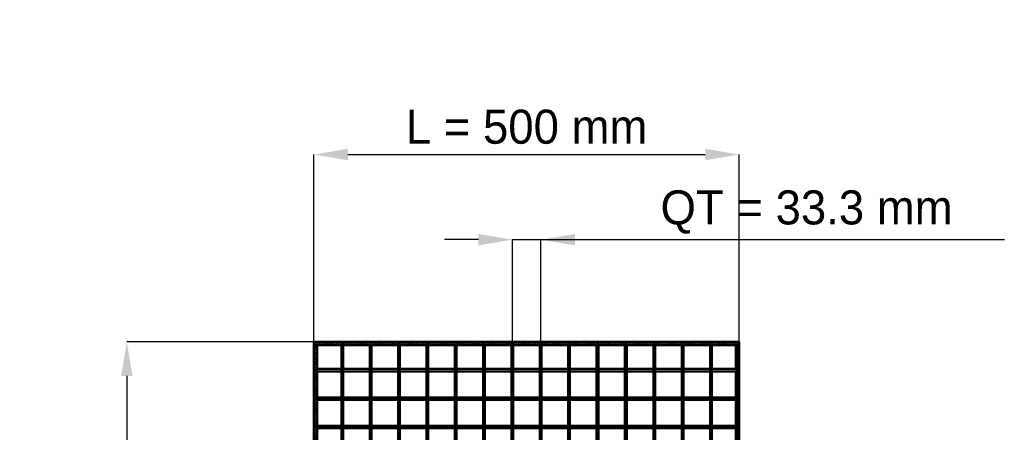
# Model space of a CAD drawing. Header units: millimetres. Extents: x -596 to 562, y -500 to 878.
# Tile 7 of 7: x -596 to 562, y 394 to 878. Entities that reach past the tile are written whole.
import ezdxf

# ---------------------------------------------------------------- set-up
doc = ezdxf.new("R2010")
doc.units = ezdxf.units.MM
doc.linetypes.add('Dashed', pattern=[2, 1, -1])
for name, color, linetype, lineweight in [('2d ConnectionPoints', 7, 'Continuous', 50), ('AM_0', 7, 'Continuous', 50), ('AM_5', 3, 'Continuous', 25), ('AM_9', 6, 'Dashed', 25)]:
    doc.layers.add(name, color=color, linetype=linetype, lineweight=lineweight)
doc.dimstyles.new('ISO-25', dxfattribs={"dimtxt": 2.5, "dimasz": 2.5, "dimexe": 1.25, "dimexo": 0.625, "dimtad": 1, "dimtxsty": 'Standard', "dimcen": 2.5, "dimadec": 0, "dimazin": 0, "dimtfac": 1, "dimtmove": 0, "dimatfit": 3, "dimfxl": 1, "dimarcsym": 0})

# ---------------------------------------------------------------- blocks, each defined once
blk = doc.blocks.new('1_LP330333P35011000500VERTICAL1_0_in_LPP3303331150010003500_4')
at = {"layer": 'AM_0'}
for p, q in [((246.05, 496.05), (246.05, 468.12)), ((247, 497), (247, -497)), ((247, 497), (250, 497)), ((250, 497), (250, -497)), ((246.05, 465.12), (246.05, 434.79)), ((246.05, 431.79), (246.05, 401.46)), ((246.05, 398.46), (246.05, 368.13)), ((246.05, 365.13), (246.05, 334.8)), ((246.05, 331.8), (246.05, 301.47)), ((246.05, 298.47), (246.05, 268.14)), ((246.05, 265.14), (246.05, 234.81)), ((246.05, 231.81), (246.05, 201.48)), ((246.05, 198.48), (246.05, 168.15)), ((246.05, 165.15), (246.05, 134.82)), ((246.05, 131.82), (246.05, 101.49)), ((246.05, 98.49), (246.05, 68.16)), ((246.05, 65.16), (246.05, 34.83)), ((246.05, 31.83), (246.05, 1.5)), ((246.05, -1.5), (246.05, -31.83)), ((246.05, -34.83), (246.05, -65.16)), ((246.05, -68.16), (246.05, -98.49)), ((246.05, -101.49), (246.05, -131.82)), ((246.05, -134.82), (246.05, -165.15)), ((246.05, -168.15), (246.05, -198.48)), ((246.05, -201.48), (246.05, -231.81)), ((246.05, -234.81), (246.05, -265.14)), ((246.05, -268.14), (246.05, -298.47)), ((246.05, -301.47), (246.05, -331.8)), ((246.05, -334.8), (246.05, -365.13)), ((246.05, -368.13), (246.05, -398.46)), ((246.05, -401.46), (246.05, -431.79)), ((246.05, -434.79), (246.05, -465.12)), ((246.05, -468.12), (246.05, -496.05)), ((247, -497), (250, -497))]:
    blk.add_line(p, q, dxfattribs=at)
at = {"layer": 'AM_9'}
for p, q in [((246.05, 497), (246.05, 496.05)), ((248.55, 497), (248.55, -497)), ((248.99, 497), (248.99, -497)), ((246.05, 468.12), (246.05, 465.12)), ((246.05, 434.79), (246.05, 431.79)), ((246.05, 401.46), (246.05, 398.46)), ((246.05, 368.13), (246.05, 365.13)), ((246.05, 334.8), (246.05, 331.8)), ((246.05, 301.47), (246.05, 298.47)), ((246.05, 268.14), (246.05, 265.14)), ((246.05, 234.81), (246.05, 231.81)), ((246.05, 201.48), (246.05, 198.48)), ((246.05, 168.15), (246.05, 165.15)), ((246.05, 134.82), (246.05, 131.82)), ((246.05, 101.49), (246.05, 98.49)), ((246.05, 68.16), (246.05, 65.16)), ((246.05, 34.83), (246.05, 31.83)), ((246.05, 1.5), (246.05, -1.5)), ((246.05, -31.83), (246.05, -34.83)), ((246.05, -65.16), (246.05, -68.16)), ((246.05, -98.49), (246.05, -101.49)), ((246.05, -131.82), (246.05, -134.82)), ((246.05, -165.15), (246.05, -168.15)), ((246.05, -198.48), (246.05, -201.48)), ((246.05, -231.81), (246.05, -234.81)), ((246.05, -265.14), (246.05, -268.14)), ((246.05, -298.47), (246.05, -301.47)), ((246.05, -331.8), (246.05, -334.8)), ((246.05, -365.13), (246.05, -368.13)), ((246.05, -398.46), (246.05, -401.46)), ((246.05, -431.79), (246.05, -434.79)), ((246.05, -465.12), (246.05, -468.12)), ((246.05, -496.05), (246.05, -497))]:
    blk.add_line(p, q, dxfattribs=at)
blk = doc.blocks.new('3_LP330333P35011000500VERTICALC1_0_in_LPP3303331150010003500_4')
at = {"layer": 'AM_0'}
for p, q in [((-217.645, -497), (-217.645, 497)), ((-215.645, 497), (-217.645, 497)), ((-215.645, -497), (-215.645, 497)), ((-215.645, -497), (-217.645, -497))]:
    blk.add_line(p, q, dxfattribs=at)
blk = doc.blocks.new('4_LP330333P35011000500VERTICALC2_0_in_LPP3303331150010003500_4')
at = {"layer": 'AM_0'}
for p, q in [((-184.315, -497), (-184.315, 497)), ((-182.315, 497), (-184.315, 497)), ((-182.315, -497), (-182.315, 497)), ((-182.315, -497), (-184.315, -497))]:
    blk.add_line(p, q, dxfattribs=at)
blk = doc.blocks.new('5_LP330333P35011000500VERTICALC3_0_in_LPP3303331150010003500_4')
at = {"layer": 'AM_0'}
for p, q in [((-150.985, -497), (-150.985, 497)), ((-148.985, 497), (-150.985, 497)), ((-148.985, -497), (-148.985, 497)), ((-148.985, -497), (-150.985, -497))]:
    blk.add_line(p, q, dxfattribs=at)
blk = doc.blocks.new('6_LP330333P35011000500VERTICALC4_0_in_LPP3303331150010003500_4')
at = {"layer": 'AM_0'}
for p, q in [((-117.655, -497), (-117.655, 497)), ((-115.655, 497), (-117.655, 497)), ((-115.655, -497), (-115.655, 497)), ((-115.655, -497), (-117.655, -497))]:
    blk.add_line(p, q, dxfattribs=at)
blk = doc.blocks.new('7_LP330333P35011000500VERTICALC5_0_in_LPP3303331150010003500_4')
at = {"layer": 'AM_0'}
for p, q in [((-84.325, -497), (-84.325, 497)), ((-82.325, 497), (-84.325, 497)), ((-82.325, -497), (-82.325, 497)), ((-82.325, -497), (-84.325, -497))]:
    blk.add_line(p, q, dxfattribs=at)
blk = doc.blocks.new('8_LP330333P35011000500VERTICALC6_0_in_LPP3303331150010003500_4')
at = {"layer": 'AM_0'}
for p, q in [((-50.995, -497), (-50.995, 497)), ((-48.995, 497), (-50.995, 497)), ((-48.995, -497), (-48.995, 497)), ((-48.995, -497), (-50.995, -497))]:
    blk.add_line(p, q, dxfattribs=at)
blk = doc.blocks.new('9_LP330333P35011000500VERTICALC7_0_in_LPP3303331150010003500_4')
at = {"layer": 'AM_0'}
for p, q in [((-17.665, -497), (-17.665, 497)), ((-15.665, 497), (-17.665, 497)), ((-15.665, -497), (-15.665, 497)), ((-15.665, -497), (-17.665, -497))]:
    blk.add_line(p, q, dxfattribs=at)
blk = doc.blocks.new('10_LP330333P35011000500VERTICALC8_0_in_LPP3303331150010003500_4')
at = {"layer": 'AM_0'}
for p, q in [((15.665, -497), (15.665, 497)), ((17.665, 497), (15.665, 497)), ((17.665, -497), (17.665, 497)), ((17.665, -497), (15.665, -497))]:
    blk.add_line(p, q, dxfattribs=at)
blk = doc.blocks.new('11_LP330333P35011000500VERTICALC9_0_in_LPP3303331150010003500_4')
at = {"layer": 'AM_0'}
for p, q in [((48.995, -497), (48.995, 497)), ((50.995, 497), (48.995, 497)), ((50.995, -497), (50.995, 497)), ((50.995, -497), (48.995, -497))]:
    blk.add_line(p, q, dxfattribs=at)
blk = doc.blocks.new('12_LP330333P35011000500VERTICALC10_0_in_LPP3303331150010003500_4')
at = {"layer": 'AM_0'}
for p, q in [((82.325, -497), (82.325, 497)), ((84.325, 497), (82.325, 497)), ((84.325, -497), (84.325, 497)), ((84.325, -497), (82.325, -497))]:
    blk.add_line(p, q, dxfattribs=at)
blk = doc.blocks.new('13_LP330333P35011000500VERTICALC11_0_in_LPP3303331150010003500_4')
at = {"layer": 'AM_0'}
for p, q in [((115.655, -497), (115.655, 497)), ((117.655, 497), (115.655, 497)), ((117.655, -497), (117.655, 497)), ((117.655, -497), (115.655, -497))]:
    blk.add_line(p, q, dxfattribs=at)
blk = doc.blocks.new('14_LP330333P35011000500VERTICALC12_0_in_LPP3303331150010003500_4')
at = {"layer": 'AM_0'}
for p, q in [((148.985, -497), (148.985, 497)), ((150.985, 497), (148.985, 497)), ((150.985, -497), (150.985, 497)), ((150.985, -497), (148.985, -497))]:
    blk.add_line(p, q, dxfattribs=at)
blk = doc.blocks.new('15_LP330333P35011000500VERTICALC13_0_in_LPP3303331150010003500_4')
at = {"layer": 'AM_0'}
for p, q in [((182.315, -497), (182.315, 497)), ((184.315, 497), (182.315, 497)), ((184.315, -497), (184.315, 497)), ((184.315, -497), (182.315, -497))]:
    blk.add_line(p, q, dxfattribs=at)
blk = doc.blocks.new('16_LP330333P35011000500VERTICALC14_0_in_LPP3303331150010003500_4')
at = {"layer": 'AM_0'}
for p, q in [((215.645, -497), (215.645, 497)), ((217.645, 497), (215.645, 497)), ((217.645, -497), (217.645, 497)), ((217.645, -497), (215.645, -497))]:
    blk.add_line(p, q, dxfattribs=at)
blk = doc.blocks.new('17_LP330333P35011000500HORIZONTAL2_0_in_LPP3303331150010003500_4')
at = {"layer": 'AM_0'}
for p, q in [((-250, 497), (-250, 500)), ((-250, 500), (250, 500)), ((250, 497), (250, 500)), ((-250, 497), (250, 497)), ((-246.05, 496.05), (-217.645, 496.05)), ((-215.645, 496.05), (-184.315, 496.05)), ((-182.315, 496.05), (-150.985, 496.05)), ((-148.985, 496.05), (-117.655, 496.05)), ((-115.655, 496.05), (-84.325, 496.05)), ((-82.325, 496.05), (-50.995, 496.05)), ((-48.995, 496.05), (-17.665, 496.05)), ((-15.665, 496.05), (15.665, 496.05)), ((17.665, 496.05), (48.995, 496.05)), ((50.995, 496.05), (82.325, 496.05)), ((84.325, 496.05), (115.655, 496.05)), ((117.655, 496.05), (148.985, 496.05)), ((150.985, 496.05), (182.315, 496.05)), ((184.315, 496.05), (215.645, 496.05)), ((217.645, 496.05), (246.05, 496.05))]:
    blk.add_line(p, q, dxfattribs=at)
at = {"layer": 'AM_9'}
for p, q in [((-250, 498.922), (250, 498.922)), ((-250, 498.4), (250, 498.4)), ((-250, 496.05), (-246.05, 496.05)), ((-217.645, 496.05), (-215.645, 496.05)), ((-184.315, 496.05), (-182.315, 496.05)), ((-150.985, 496.05), (-148.985, 496.05)), ((-117.655, 496.05), (-115.655, 496.05)), ((-84.325, 496.05), (-82.325, 496.05)), ((-50.995, 496.05), (-48.995, 496.05)), ((-17.665, 496.05), (-15.665, 496.05)), ((15.665, 496.05), (17.665, 496.05)), ((48.995, 496.05), (50.995, 496.05)), ((82.325, 496.05), (84.325, 496.05)), ((115.655, 496.05), (117.655, 496.05)), ((148.985, 496.05), (150.985, 496.05)), ((182.315, 496.05), (184.315, 496.05)), ((215.645, 496.05), (217.645, 496.05)), ((246.05, 496.05), (250, 496.05))]:
    blk.add_line(p, q, dxfattribs=at)
blk = doc.blocks.new('44_48ruaa8qkxwvnpl6lna0uae2o________0_in_LPP3303331150010003500_4')
at = {"layer": 'AM_0'}
for p, q in [((-217.645, 401.46), (-247, 401.46)), ((-247, 401.46), (-247, 398.46)), ((-217.645, 398.46), (-247, 398.46)), ((-217.645, 401.46), (-217.645, 398.46)), ((-184.315, 401.46), (-215.645, 401.46)), ((-215.645, 398.46), (-215.645, 401.46)), ((-184.315, 398.46), (-215.645, 398.46)), ((-184.315, 401.46), (-184.315, 398.46)), ((-182.315, 398.46), (-182.315, 401.46)), ((-150.985, 401.46), (-182.315, 401.46)), ((-150.985, 398.46), (-182.315, 398.46)), ((-150.985, 401.46), (-150.985, 398.46)), ((-148.985, 398.46), (-148.985, 401.46)), ((-117.655, 401.46), (-148.985, 401.46)), ((-117.655, 398.46), (-148.985, 398.46)), ((-117.655, 401.46), (-117.655, 398.46)), ((-115.655, 398.46), (-115.655, 401.46)), ((-84.325, 401.46), (-115.655, 401.46)), ((-84.325, 398.46), (-115.655, 398.46)), ((-84.325, 401.46), (-84.325, 398.46)), ((-82.325, 398.46), (-82.325, 401.46)), ((-50.995, 401.46), (-82.325, 401.46)), ((-50.995, 398.46), (-82.325, 398.46)), ((-50.995, 401.46), (-50.995, 398.46)), ((-48.995, 398.46), (-48.995, 401.46)), ((-17.665, 401.46), (-48.995, 401.46)), ((-17.665, 398.46), (-48.995, 398.46)), ((-17.665, 401.46), (-17.665, 398.46)), ((-15.665, 398.46), (-15.665, 401.46)), ((15.665, 401.46), (-15.665, 401.46)), ((15.665, 398.46), (-15.665, 398.46)), ((15.665, 401.46), (15.665, 398.46)), ((17.665, 398.46), (17.665, 401.46)), ((48.995, 401.46), (17.665, 401.46)), ((48.995, 398.46), (17.665, 398.46)), ((48.995, 401.46), (48.995, 398.46)), ((50.995, 398.46), (50.995, 401.46)), ((82.325, 401.46), (50.995, 401.46)), ((82.325, 398.46), (50.995, 398.46)), ((82.325, 401.46), (82.325, 398.46)), ((84.325, 398.46), (84.325, 401.46)), ((115.655, 401.46), (84.325, 401.46)), ((115.655, 398.46), (84.325, 398.46)), ((115.655, 401.46), (115.655, 398.46)), ((117.655, 398.46), (117.655, 401.46)), ((148.985, 401.46), (117.655, 401.46)), ((148.985, 398.46), (117.655, 398.46)), ((148.985, 401.46), (148.985, 398.46)), ((150.985, 398.46), (150.985, 401.46)), ((182.315, 401.46), (150.985, 401.46)), ((182.315, 398.46), (150.985, 398.46)), ((182.315, 401.46), (182.315, 398.46)), ((184.315, 398.46), (184.315, 401.46)), ((215.645, 401.46), (184.315, 401.46)), ((215.645, 398.46), (184.315, 398.46)), ((215.645, 401.46), (215.645, 398.46)), ((217.645, 398.46), (217.645, 401.46)), ((247, 401.46), (217.645, 401.46)), ((247, 398.46), (217.645, 398.46)), ((247, 401.46), (247, 398.46))]:
    blk.add_line(p, q, dxfattribs=at)
at = {"layer": 'AM_9'}
for p, q in [((-215.645, 401.46), (-217.645, 401.46)), ((-217.645, 398.46), (-215.645, 398.46)), ((-182.315, 401.46), (-184.315, 401.46)), ((-184.315, 398.46), (-182.315, 398.46)), ((-148.985, 401.46), (-150.985, 401.46)), ((-150.985, 398.46), (-148.985, 398.46)), ((-115.655, 401.46), (-117.655, 401.46)), ((-117.655, 398.46), (-115.655, 398.46)), ((-82.325, 401.46), (-84.325, 401.46)), ((-84.325, 398.46), (-82.325, 398.46)), ((-48.995, 401.46), (-50.995, 401.46)), ((-50.995, 398.46), (-48.995, 398.46)), ((-15.665, 401.46), (-17.665, 401.46)), ((-17.665, 398.46), (-15.665, 398.46)), ((17.665, 401.46), (15.665, 401.46)), ((15.665, 398.46), (17.665, 398.46)), ((50.995, 401.46), (48.995, 401.46)), ((48.995, 398.46), (50.995, 398.46)), ((84.325, 401.46), (82.325, 401.46)), ((82.325, 398.46), (84.325, 398.46)), ((117.655, 401.46), (115.655, 401.46)), ((115.655, 398.46), (117.655, 398.46)), ((150.985, 401.46), (148.985, 401.46)), ((148.985, 398.46), (150.985, 398.46)), ((184.315, 401.46), (182.315, 401.46)), ((182.315, 398.46), (184.315, 398.46)), ((217.645, 401.46), (215.645, 401.46)), ((215.645, 398.46), (217.645, 398.46))]:
    blk.add_line(p, q, dxfattribs=at)
blk = doc.blocks.new('45_l32czoj4qxy9bpg4qxgy6ovxe________0_in_LPP3303331150010003500_4')
at = {"layer": 'AM_0'}
for p, q in [((-217.645, 434.79), (-247, 434.79)), ((-247, 434.79), (-247, 431.79)), ((-217.645, 431.79), (-247, 431.79)), ((-217.645, 434.79), (-217.645, 431.79)), ((-184.315, 434.79), (-215.645, 434.79)), ((-215.645, 431.79), (-215.645, 434.79)), ((-184.315, 431.79), (-215.645, 431.79)), ((-184.315, 434.79), (-184.315, 431.79)), ((-182.315, 431.79), (-182.315, 434.79)), ((-150.985, 434.79), (-182.315, 434.79)), ((-150.985, 431.79), (-182.315, 431.79)), ((-150.985, 434.79), (-150.985, 431.79)), ((-148.985, 431.79), (-148.985, 434.79)), ((-117.655, 434.79), (-148.985, 434.79)), ((-117.655, 431.79), (-148.985, 431.79)), ((-117.655, 434.79), (-117.655, 431.79)), ((-115.655, 431.79), (-115.655, 434.79)), ((-84.325, 434.79), (-115.655, 434.79)), ((-84.325, 431.79), (-115.655, 431.79)), ((-84.325, 434.79), (-84.325, 431.79)), ((-82.325, 431.79), (-82.325, 434.79)), ((-50.995, 434.79), (-82.325, 434.79)), ((-50.995, 431.79), (-82.325, 431.79)), ((-50.995, 434.79), (-50.995, 431.79)), ((-48.995, 431.79), (-48.995, 434.79)), ((-17.665, 434.79), (-48.995, 434.79)), ((-17.665, 431.79), (-48.995, 431.79)), ((-17.665, 434.79), (-17.665, 431.79)), ((-15.665, 431.79), (-15.665, 434.79)), ((15.665, 434.79), (-15.665, 434.79)), ((15.665, 431.79), (-15.665, 431.79)), ((15.665, 434.79), (15.665, 431.79)), ((17.665, 431.79), (17.665, 434.79)), ((48.995, 434.79), (17.665, 434.79)), ((48.995, 431.79), (17.665, 431.79)), ((48.995, 434.79), (48.995, 431.79)), ((50.995, 431.79), (50.995, 434.79)), ((82.325, 434.79), (50.995, 434.79)), ((82.325, 431.79), (50.995, 431.79)), ((82.325, 434.79), (82.325, 431.79)), ((84.325, 431.79), (84.325, 434.79)), ((115.655, 434.79), (84.325, 434.79)), ((115.655, 431.79), (84.325, 431.79)), ((115.655, 434.79), (115.655, 431.79)), ((117.655, 431.79), (117.655, 434.79)), ((148.985, 434.79), (117.655, 434.79)), ((148.985, 431.79), (117.655, 431.79)), ((148.985, 434.79), (148.985, 431.79)), ((150.985, 431.79), (150.985, 434.79)), ((182.315, 434.79), (150.985, 434.79)), ((182.315, 431.79), (150.985, 431.79)), ((182.315, 434.79), (182.315, 431.79)), ((184.315, 431.79), (184.315, 434.79)), ((215.645, 434.79), (184.315, 434.79)), ((215.645, 431.79), (184.315, 431.79)), ((215.645, 434.79), (215.645, 431.79)), ((217.645, 431.79), (217.645, 434.79)), ((247, 434.79), (217.645, 434.79)), ((247, 431.79), (217.645, 431.79)), ((247, 434.79), (247, 431.79))]:
    blk.add_line(p, q, dxfattribs=at)
at = {"layer": 'AM_9'}
for p, q in [((-215.645, 434.79), (-217.645, 434.79)), ((-217.645, 431.79), (-215.645, 431.79)), ((-182.315, 434.79), (-184.315, 434.79)), ((-184.315, 431.79), (-182.315, 431.79)), ((-148.985, 434.79), (-150.985, 434.79)), ((-150.985, 431.79), (-148.985, 431.79)), ((-115.655, 434.79), (-117.655, 434.79)), ((-117.655, 431.79), (-115.655, 431.79)), ((-82.325, 434.79), (-84.325, 434.79)), ((-84.325, 431.79), (-82.325, 431.79)), ((-48.995, 434.79), (-50.995, 434.79)), ((-50.995, 431.79), (-48.995, 431.79)), ((-15.665, 434.79), (-17.665, 434.79)), ((-17.665, 431.79), (-15.665, 431.79)), ((17.665, 434.79), (15.665, 434.79)), ((15.665, 431.79), (17.665, 431.79)), ((50.995, 434.79), (48.995, 434.79)), ((48.995, 431.79), (50.995, 431.79)), ((84.325, 434.79), (82.325, 434.79)), ((82.325, 431.79), (84.325, 431.79)), ((117.655, 434.79), (115.655, 434.79)), ((115.655, 431.79), (117.655, 431.79)), ((150.985, 434.79), (148.985, 434.79)), ((148.985, 431.79), (150.985, 431.79)), ((184.315, 434.79), (182.315, 434.79)), ((182.315, 431.79), (184.315, 431.79)), ((217.645, 434.79), (215.645, 434.79)), ((215.645, 431.79), (217.645, 431.79))]:
    blk.add_line(p, q, dxfattribs=at)
blk = doc.blocks.new('46_0iefbdcnwu188x2qr5cqnw70o________0_in_LPP3303331150010003500_4')
at = {"layer": 'AM_0'}
for p, q in [((-217.645, 468.12), (-247, 468.12)), ((-247, 468.12), (-247, 465.12)), ((-217.645, 465.12), (-247, 465.12)), ((-217.645, 468.12), (-217.645, 465.12)), ((-184.315, 468.12), (-215.645, 468.12)), ((-215.645, 465.12), (-215.645, 468.12)), ((-184.315, 465.12), (-215.645, 465.12)), ((-184.315, 468.12), (-184.315, 465.12)), ((-182.315, 465.12), (-182.315, 468.12)), ((-150.985, 468.12), (-182.315, 468.12)), ((-150.985, 465.12), (-182.315, 465.12)), ((-150.985, 468.12), (-150.985, 465.12)), ((-148.985, 465.12), (-148.985, 468.12)), ((-117.655, 468.12), (-148.985, 468.12)), ((-117.655, 465.12), (-148.985, 465.12)), ((-117.655, 468.12), (-117.655, 465.12)), ((-115.655, 465.12), (-115.655, 468.12)), ((-84.325, 468.12), (-115.655, 468.12)), ((-84.325, 465.12), (-115.655, 465.12)), ((-84.325, 468.12), (-84.325, 465.12)), ((-82.325, 465.12), (-82.325, 468.12)), ((-50.995, 468.12), (-82.325, 468.12)), ((-50.995, 465.12), (-82.325, 465.12)), ((-50.995, 468.12), (-50.995, 465.12)), ((-48.995, 465.12), (-48.995, 468.12)), ((-17.665, 468.12), (-48.995, 468.12)), ((-17.665, 465.12), (-48.995, 465.12)), ((-17.665, 468.12), (-17.665, 465.12)), ((-15.665, 465.12), (-15.665, 468.12)), ((15.665, 468.12), (-15.665, 468.12)), ((15.665, 465.12), (-15.665, 465.12)), ((15.665, 468.12), (15.665, 465.12)), ((17.665, 465.12), (17.665, 468.12)), ((48.995, 468.12), (17.665, 468.12)), ((48.995, 465.12), (17.665, 465.12)), ((48.995, 468.12), (48.995, 465.12)), ((50.995, 465.12), (50.995, 468.12)), ((82.325, 468.12), (50.995, 468.12)), ((82.325, 465.12), (50.995, 465.12)), ((82.325, 468.12), (82.325, 465.12)), ((84.325, 465.12), (84.325, 468.12)), ((115.655, 468.12), (84.325, 468.12)), ((115.655, 465.12), (84.325, 465.12)), ((115.655, 468.12), (115.655, 465.12)), ((117.655, 465.12), (117.655, 468.12)), ((148.985, 468.12), (117.655, 468.12)), ((148.985, 465.12), (117.655, 465.12)), ((148.985, 468.12), (148.985, 465.12)), ((150.985, 465.12), (150.985, 468.12)), ((182.315, 468.12), (150.985, 468.12)), ((182.315, 465.12), (150.985, 465.12)), ((182.315, 468.12), (182.315, 465.12)), ((184.315, 465.12), (184.315, 468.12)), ((215.645, 468.12), (184.315, 468.12)), ((215.645, 465.12), (184.315, 465.12)), ((215.645, 468.12), (215.645, 465.12)), ((217.645, 465.12), (217.645, 468.12)), ((247, 468.12), (217.645, 468.12)), ((247, 465.12), (217.645, 465.12)), ((247, 468.12), (247, 465.12))]:
    blk.add_line(p, q, dxfattribs=at)
at = {"layer": 'AM_9'}
for p, q in [((-215.645, 468.12), (-217.645, 468.12)), ((-217.645, 465.12), (-215.645, 465.12)), ((-182.315, 468.12), (-184.315, 468.12)), ((-184.315, 465.12), (-182.315, 465.12)), ((-148.985, 468.12), (-150.985, 468.12)), ((-150.985, 465.12), (-148.985, 465.12)), ((-115.655, 468.12), (-117.655, 468.12)), ((-117.655, 465.12), (-115.655, 465.12)), ((-82.325, 468.12), (-84.325, 468.12)), ((-84.325, 465.12), (-82.325, 465.12)), ((-48.995, 468.12), (-50.995, 468.12)), ((-50.995, 465.12), (-48.995, 465.12)), ((-15.665, 468.12), (-17.665, 468.12)), ((-17.665, 465.12), (-15.665, 465.12)), ((17.665, 468.12), (15.665, 468.12)), ((15.665, 465.12), (17.665, 465.12)), ((50.995, 468.12), (48.995, 468.12)), ((48.995, 465.12), (50.995, 465.12)), ((84.325, 468.12), (82.325, 468.12)), ((82.325, 465.12), (84.325, 465.12)), ((117.655, 468.12), (115.655, 468.12)), ((115.655, 465.12), (117.655, 465.12)), ((150.985, 468.12), (148.985, 468.12)), ((148.985, 465.12), (150.985, 465.12)), ((184.315, 468.12), (182.315, 468.12)), ((182.315, 465.12), (184.315, 465.12)), ((217.645, 468.12), (215.645, 468.12)), ((215.645, 465.12), (217.645, 465.12))]:
    blk.add_line(p, q, dxfattribs=at)
blk = doc.blocks.new('47_LP330333P35011000500VERTICAL2_0_in_LPP3303331150010003500_4')
at = {"layer": 'AM_0'}
for p, q in [((-247, 497), (-250, 497)), ((-250, -497), (-250, 497)), ((-247, -497), (-247, 497)), ((-246.05, 468.12), (-246.05, 496.05)), ((-246.05, 434.79), (-246.05, 465.12)), ((-246.05, 401.46), (-246.05, 431.79)), ((-246.05, 368.13), (-246.05, 398.46)), ((-246.05, 334.8), (-246.05, 365.13)), ((-246.05, 301.47), (-246.05, 331.8)), ((-246.05, 268.14), (-246.05, 298.47)), ((-246.05, 234.81), (-246.05, 265.14)), ((-246.05, 201.48), (-246.05, 231.81)), ((-246.05, 168.15), (-246.05, 198.48)), ((-246.05, 134.82), (-246.05, 165.15)), ((-246.05, 101.49), (-246.05, 131.82)), ((-246.05, 68.16), (-246.05, 98.49)), ((-246.05, 34.83), (-246.05, 65.16)), ((-246.05, 1.5), (-246.05, 31.83)), ((-246.05, -31.83), (-246.05, -1.5)), ((-246.05, -65.16), (-246.05, -34.83)), ((-246.05, -98.49), (-246.05, -68.16)), ((-246.05, -131.82), (-246.05, -101.49)), ((-246.05, -165.15), (-246.05, -134.82)), ((-246.05, -198.48), (-246.05, -168.15)), ((-246.05, -231.81), (-246.05, -201.48)), ((-246.05, -265.14), (-246.05, -234.81)), ((-246.05, -298.47), (-246.05, -268.14)), ((-246.05, -331.8), (-246.05, -301.47)), ((-246.05, -365.13), (-246.05, -334.8)), ((-246.05, -398.46), (-246.05, -368.13)), ((-246.05, -431.79), (-246.05, -401.46)), ((-246.05, -465.12), (-246.05, -434.79)), ((-246.05, -496.05), (-246.05, -468.12)), ((-247, -497), (-250, -497))]:
    blk.add_line(p, q, dxfattribs=at)
at = {"layer": 'AM_9'}
for p, q in [((-248.99, -497), (-248.99, 497)), ((-248.55, -497), (-248.55, 497)), ((-246.05, 496.05), (-246.05, 497)), ((-246.05, 465.12), (-246.05, 468.12)), ((-246.05, 431.79), (-246.05, 434.79)), ((-246.05, 398.46), (-246.05, 401.46)), ((-246.05, 365.13), (-246.05, 368.13)), ((-246.05, 331.8), (-246.05, 334.8)), ((-246.05, 298.47), (-246.05, 301.47)), ((-246.05, 265.14), (-246.05, 268.14)), ((-246.05, 231.81), (-246.05, 234.81)), ((-246.05, 198.48), (-246.05, 201.48)), ((-246.05, 165.15), (-246.05, 168.15)), ((-246.05, 131.82), (-246.05, 134.82)), ((-246.05, 98.49), (-246.05, 101.49)), ((-246.05, 65.16), (-246.05, 68.16)), ((-246.05, 31.83), (-246.05, 34.83)), ((-246.05, -1.5), (-246.05, 1.5)), ((-246.05, -34.83), (-246.05, -31.83)), ((-246.05, -68.16), (-246.05, -65.16)), ((-246.05, -101.49), (-246.05, -98.49)), ((-246.05, -134.82), (-246.05, -131.82)), ((-246.05, -168.15), (-246.05, -165.15)), ((-246.05, -201.48), (-246.05, -198.48)), ((-246.05, -234.81), (-246.05, -231.81)), ((-246.05, -268.14), (-246.05, -265.14)), ((-246.05, -301.47), (-246.05, -298.47)), ((-246.05, -334.8), (-246.05, -331.8)), ((-246.05, -368.13), (-246.05, -365.13)), ((-246.05, -401.46), (-246.05, -398.46)), ((-246.05, -434.79), (-246.05, -431.79)), ((-246.05, -468.12), (-246.05, -465.12)), ((-246.05, -497), (-246.05, -496.05))]:
    blk.add_line(p, q, dxfattribs=at)
blk = doc.blocks.new('*D48')
at = {"layer": 'AM_5', "color": 0, "lineweight": -2}
for p, q in [((-250, 500), (-250, 720)), ((-210, 720), (210, 720)), ((250, 500), (250, 720))]:
    blk.add_line(p, q, dxfattribs=at)
at = {"layer": 'AM_5', "color": 0}
for points in [[(-210, 726.7), (-210, 713.3), (-250, 720)], [(210, 713.3), (210, 726.7), (250, 720)]]:
    blk.add_solid(points, dxfattribs=at)
at = {"layer": 'Defpoints', "color": 0}
for p in [(250, 720), (-250, 500), (250, 500)]:
    blk.add_point(p, dxfattribs=at)
at = {"layer": 'AM_5', "color": 0, "insert": (0, 752.4), "char_height": 40, "attachment_point": 5}
blk.add_mtext('L = 500 mm', dxfattribs=at)
blk = doc.blocks.new('*D49')
at = {"layer": 'AM_5', "color": 0, "lineweight": -2}
for p, q in [((-56.7, 620), (-96.7, 620)), ((-16.7, 500), (-16.7, 620)), ((-16.7, 620), (16.7, 620)), ((16.7, 500), (16.7, 620)), ((16.7, 620), (561.6, 620)), ((56.7, 620), (96.7, 620))]:
    blk.add_line(p, q, dxfattribs=at)
at = {"layer": 'AM_5', "color": 0}
for points in [[(-56.7, 613.3), (-56.7, 626.7), (-16.7, 620)], [(56.7, 626.7), (56.7, 613.3), (16.7, 620)]]:
    blk.add_solid(points, dxfattribs=at)
at = {"layer": 'Defpoints', "color": 0}
for p in [(16.7, 620), (-16.7, 500), (16.7, 500)]:
    blk.add_point(p, dxfattribs=at)
at = {"layer": 'AM_5', "color": 0, "insert": (329.1, 652.4), "char_height": 40, "attachment_point": 5}
blk.add_mtext('QT = 33.3 mm', dxfattribs=at)
blk = doc.blocks.new('*D50')
at = {"layer": 'AM_5', "color": 0, "lineweight": -2}
for p, q in [((-250, 500), (-470, 500)), ((-470, 460), (-470, 208.9)), ((-470, -460), (-470, -208.9)), ((-250, -500), (-470, -500))]:
    blk.add_line(p, q, dxfattribs=at)
at = {"layer": 'AM_5', "color": 0}
for points in [[(-463.3, 460), (-476.7, 460), (-470, 500)], [(-476.7, -460), (-463.3, -460), (-470, -500)]]:
    blk.add_solid(points, dxfattribs=at)
at = {"layer": 'Defpoints', "color": 0}
for p in [(-250, 500), (-470, -500), (-250, -500)]:
    blk.add_point(p, dxfattribs=at)
at = {"layer": 'AM_5', "color": 0, "insert": (-470, 0), "char_height": 40, "attachment_point": 5, "rotation": 90}
blk.add_mtext('B = 1000 mm', dxfattribs=at)

msp = doc.modelspace()

# ---------------------------------------------------------------- linework, layer by layer
at = {"layer": '2d ConnectionPoints'}
for p in [(-216.645, 497), (-216.645, 497), (-183.315, 497), (-183.315, 497), (-149.985, 497), (-149.985, 497), (-116.655, 497), (-116.655, 497), (-83.325, 497), (-83.325, 497), (-49.995, 497), (-49.995, 497), (-16.665, 497), (-16.665, 497), (16.665, 497), (16.665, 497), (49.995, 497), (49.995, 497), (83.325, 497), (83.325, 497), (116.655, 497), (116.655, 497), (149.985, 497), (149.985, 497), (183.315, 497), (183.315, 497), (216.645, 497), (216.645, 497), (-247, 466.62), (-247, 466.62), (-247, 433.29), (-247, 433.29), (-247, 399.96), (-247, 399.96)]:
    msp.add_point(p, dxfattribs=at)

# ---------------------------------------------------------------- block references
for name in ['17_LP330333P35011000500HORIZONTAL2_0_in_LPP3303331150010003500_4', '47_LP330333P35011000500VERTICAL2_0_in_LPP3303331150010003500_4', '3_LP330333P35011000500VERTICALC1_0_in_LPP3303331150010003500_4', '4_LP330333P35011000500VERTICALC2_0_in_LPP3303331150010003500_4', '5_LP330333P35011000500VERTICALC3_0_in_LPP3303331150010003500_4', '6_LP330333P35011000500VERTICALC4_0_in_LPP3303331150010003500_4', '7_LP330333P35011000500VERTICALC5_0_in_LPP3303331150010003500_4', '8_LP330333P35011000500VERTICALC6_0_in_LPP3303331150010003500_4', '9_LP330333P35011000500VERTICALC7_0_in_LPP3303331150010003500_4', '10_LP330333P35011000500VERTICALC8_0_in_LPP3303331150010003500_4', '11_LP330333P35011000500VERTICALC9_0_in_LPP3303331150010003500_4', '12_LP330333P35011000500VERTICALC10_0_in_LPP3303331150010003500_4', '13_LP330333P35011000500VERTICALC11_0_in_LPP3303331150010003500_4', '14_LP330333P35011000500VERTICALC12_0_in_LPP3303331150010003500_4', '15_LP330333P35011000500VERTICALC13_0_in_LPP3303331150010003500_4', '16_LP330333P35011000500VERTICALC14_0_in_LPP3303331150010003500_4', '1_LP330333P35011000500VERTICAL1_0_in_LPP3303331150010003500_4', '46_0iefbdcnwu188x2qr5cqnw70o________0_in_LPP3303331150010003500_4', '45_l32czoj4qxy9bpg4qxgy6ovxe________0_in_LPP3303331150010003500_4', '44_48ruaa8qkxwvnpl6lna0uae2o________0_in_LPP3303331150010003500_4']:
    msp.add_blockref(name, (0, 0))

# ---------------------------------------------------------------- dimensions: what is measured, and where the dimension line sits
at = {"layer": 'AM_5'}
for base, p1, p2, text, picture, middle in [((250, 720), (-250, 500), (250, 500), 'L = 500 mm', '*D48', (0, 720)), ((16.665, 620), (-16.665, 500), (16.665, 500), 'QT = 33.3 mm', '*D49', (329.112, 620))]:
    dim = msp.add_linear_dim(base=base, p1=p1, p2=p2, text=text, dimstyle='ISO-25', override={"dimtxt": 40, "dimasz": 40, "dimexe": 0, "dimexo": 0, "dimgap": 12}, dxfattribs=at)
    dim.commit()
    dim.dimension.update_dxf_attribs({"geometry": picture, "text_midpoint": middle, "dimtype": 160})
dim = msp.add_linear_dim(base=(-470, -500), p1=(-250, 500), p2=(-250, -500), angle=90, text='B = 1000 mm', dimstyle='ISO-25', override={"dimtxt": 40, "dimasz": 40, "dimexe": 0, "dimexo": 0, "dimgap": 12}, dxfattribs=at)
dim.commit()
dim.dimension.update_dxf_attribs({"geometry": '*D50', "text_midpoint": (-470, 0), "dimtype": 160, "text_rotation": 90})

doc.saveas('drawing.dxf')
